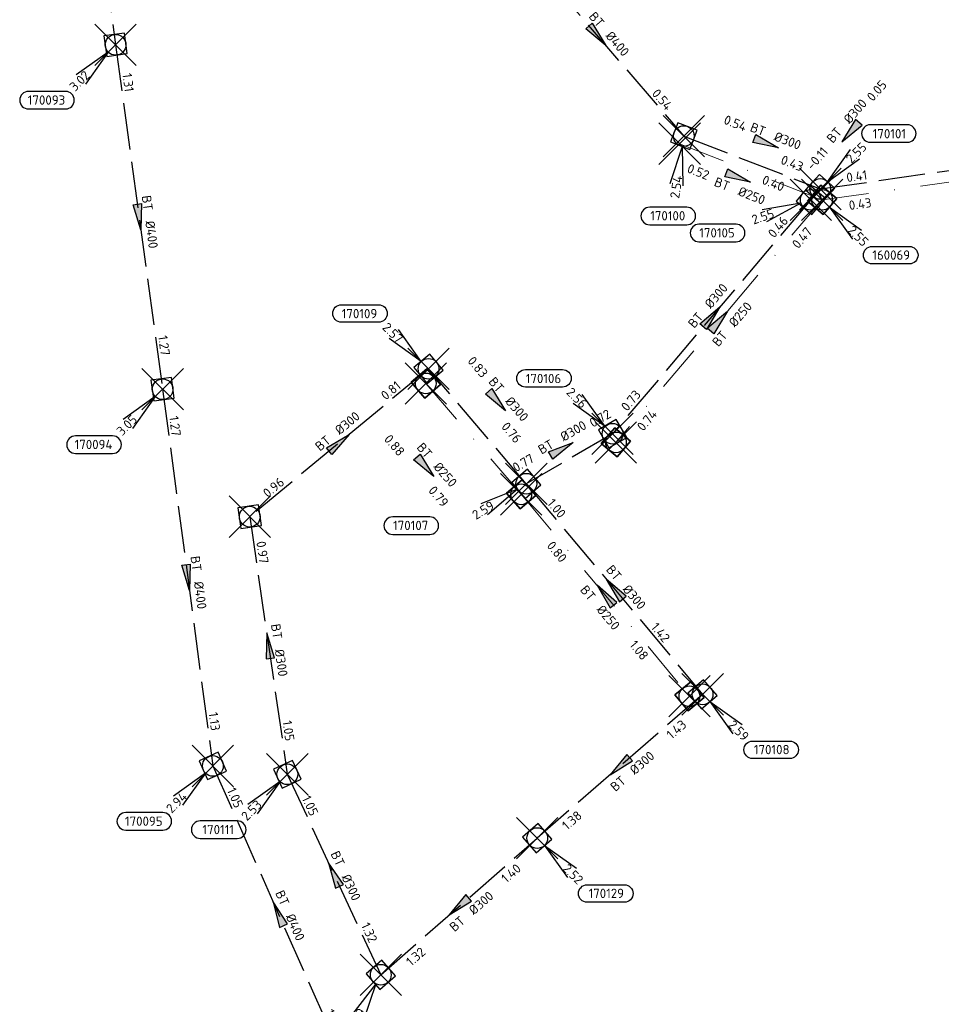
# Model space of a CAD drawing. Header units: metres. Extents: x 153343 to 157271, y 461673 to 467005.
# Tile 110 of 191: x 153793 to 153927, y 465974 to 466117. Entities that reach past the tile are written whole.
import ezdxf
from ezdxf.enums import TextEntityAlignment as Align

# ---------------------------------------------------------------- set-up
doc = ezdxf.new("R2010")
doc.units = ezdxf.units.M
doc.header["$LTSCALE"] = 0.75
doc.header["$PDMODE"] = 3
doc.header["$PDSIZE"] = 3
doc.linetypes.add('RI-HWA_BETON', pattern=[11.4, 9, -2.4])
doc.linetypes.add('RI-VWA_BETON', pattern=[19, 9, -5, 0, -5])
doc.layers.get('0').update_dxf_attribs({"lineweight": 25})
doc.layers.get('defpoints').update_dxf_attribs({"lineweight": 25})
for name, color, linetype in [('B-OI-RI-HWA_PUTNUMMER-S @ 0.75', 151, 'Continuous'), ('B-OI-RI-HWA_TRANSPORTLEIDING_BETON_300-G', 151, 'RI-HWA_BETON'), ('B-OI-RI-HWA_TRANSPORTLEIDING_BETON_400-G', 151, 'RI-HWA_BETON'), ('B-OI-RI-VWA_PUTNUMMER-S @ 0.75', 33, 'Continuous'), ('B-OI-RI-ZINKER_BETON_300-G', 21, 'Continuous')]:
    doc.layers.add(name, color=color, linetype=linetype)
for name, color, linetype, lineweight in [('B-OI-RI-HWA_RIOOLPUT_INSPECTIEPUT-S', 151, 'Continuous', 25), ('B-OI-RI-HWA_STROOMRICHTING-S @ 0.75', 151, 'Continuous', 25), ('B-OI-RI-VWA_RIOOLPUT_INSPECTIEPUT_BETON-S', 33, 'Continuous', 25), ('B-OI-RI-VWA_STROOMRICHTING-S @ 0.75', 33, 'Continuous', 25), ('B-OI-RI-VWA_TRANSPORTLEIDING_BETON_250-G', 33, 'RI-VWA_BETON', 18)]:
    doc.layers.add(name, color=color, linetype=linetype, lineweight=lineweight)
doc.layers.add('inspectieput', color=7, linetype='Continuous', plot=False)
doc.styles.add('NLCS-ISO', font='isocpeur.ttf')

# ---------------------------------------------------------------- blocks, each defined once
blk = doc.blocks.new('*U51')
at = {"ltscale": 0.1}
blk.add_hatch(color=256, dxfattribs=at).paths.add_polyline_path([(-2.5, 0), (2.5, -0.83), (2.5, 0.83)])
at = {"ltscale": 0.1, "flags": 128}
blk.add_lwpolyline([(-2.5, 0), (2.5, -0.83), (2.5, 0.83)], close=True, dxfattribs=at)
at = {"ltscale": 0.1, "style": 'NLCS-ISO'}
for tag, p in [('BOBL', (-10.71, -3.24)), ('MAT', (-1, -3.74))]:
    blk.add_attdef(tag, text='', height=1.8, dxfattribs=at).set_placement(p, align=Align.BOTTOM_RIGHT)
for tag, p in [('DIA', (1, -3.74)), ('BOBR', (9.76, -3.24))]:
    blk.add_attdef(tag, text='', height=1.8, dxfattribs=at).set_placement(p, align=Align.BOTTOM_LEFT)
at = {"layer": 'defpoints', "ltscale": 0.1, "style": 'NLCS-ISO', "flags": 1}
blk.add_attdef('JVA', text='', height=1.8, dxfattribs=at).set_placement((0, -1), align=Align.TOP_CENTER)
blk = doc.blocks.new('*U69')
at = {"ltscale": 0.1}
blk.add_hatch(color=256, dxfattribs=at).paths.add_polyline_path([(-2.5, 0), (2.5, -0.83), (2.5, 0.83)])
at = {"ltscale": 0.1, "flags": 128}
blk.add_lwpolyline([(-2.5, 0), (2.5, -0.83), (2.5, 0.83)], close=True, dxfattribs=at)
at = {"ltscale": 0.1, "style": 'NLCS-ISO'}
for tag, p in [('BOBL', (-12.01, 0)), ('MAT', (-1, 0.5))]:
    blk.add_attdef(tag, text='', height=1.8, dxfattribs=at).set_placement(p, align=Align.BOTTOM_RIGHT)
for tag, p in [('DIA', (1, 0.5)), ('BOBR', (11.07, 0))]:
    blk.add_attdef(tag, text='', height=1.8, dxfattribs=at).set_placement(p, align=Align.BOTTOM_LEFT)
at = {"layer": 'defpoints', "ltscale": 0.1, "style": 'NLCS-ISO', "flags": 1}
blk.add_attdef('JVA', text='', height=1.8, dxfattribs=at).set_placement((0, -1), align=Align.TOP_CENTER)
blk = doc.blocks.new('*U70')
at = {"ltscale": 0.1}
blk.add_hatch(color=256, dxfattribs=at).paths.add_polyline_path([(-2.5, 0), (2.5, -0.83), (2.5, 0.83)])
at = {"ltscale": 0.1, "flags": 128}
blk.add_lwpolyline([(-2.5, 0), (2.5, -0.83), (2.5, 0.83)], close=True, dxfattribs=at)
at = {"ltscale": 0.1, "style": 'NLCS-ISO'}
for tag, p in [('BOBL', (-15.8, 0)), ('MAT', (-1, 0.5))]:
    blk.add_attdef(tag, text='', height=1.8, dxfattribs=at).set_placement(p, align=Align.BOTTOM_RIGHT)
for tag, p in [('DIA', (1, 0.5)), ('BOBR', (14.85, 0))]:
    blk.add_attdef(tag, text='', height=1.8, dxfattribs=at).set_placement(p, align=Align.BOTTOM_LEFT)
at = {"layer": 'defpoints', "ltscale": 0.1, "style": 'NLCS-ISO', "flags": 1}
blk.add_attdef('JVA', text='', height=1.8, dxfattribs=at).set_placement((0, -1), align=Align.TOP_CENTER)
blk = doc.blocks.new('*U71')
at = {"ltscale": 0.1}
blk.add_hatch(color=256, dxfattribs=at).paths.add_polyline_path([(2.5, 0), (-2.5, -0.83), (-2.5, 0.83)])
at = {"ltscale": 0.1, "flags": 128}
blk.add_lwpolyline([(2.5, 0), (-2.5, -0.83), (-2.5, 0.83)], close=True, dxfattribs=at)
at = {"ltscale": 0.1, "style": 'NLCS-ISO'}
for tag, p in [('BOBL', (-13.05, 0)), ('MAT', (-1, 0.5))]:
    blk.add_attdef(tag, text='', height=1.8, dxfattribs=at).set_placement(p, align=Align.BOTTOM_RIGHT)
for tag, p in [('DIA', (1, 0.5)), ('BOBR', (12.11, 0))]:
    blk.add_attdef(tag, text='', height=1.8, dxfattribs=at).set_placement(p, align=Align.BOTTOM_LEFT)
at = {"layer": 'defpoints', "ltscale": 0.1, "style": 'NLCS-ISO', "flags": 1}
blk.add_attdef('JVA', text='', height=1.8, dxfattribs=at).set_placement((0, -1), align=Align.TOP_CENTER)
blk = doc.blocks.new('*U72')
at = {"ltscale": 0.1}
blk.add_hatch(color=256, dxfattribs=at).paths.add_polyline_path([(-2.5, 0), (2.5, -0.83), (2.5, 0.83)])
at = {"ltscale": 0.1, "flags": 128}
blk.add_lwpolyline([(-2.5, 0), (2.5, -0.83), (2.5, 0.83)], close=True, dxfattribs=at)
at = {"ltscale": 0.1, "style": 'NLCS-ISO'}
for tag, p in [('BOBL', (-11.81, -3.24)), ('MAT', (-1, -3.74))]:
    blk.add_attdef(tag, text='', height=1.8, dxfattribs=at).set_placement(p, align=Align.BOTTOM_RIGHT)
for tag, p in [('DIA', (1, -3.74)), ('BOBR', (10.87, -3.24))]:
    blk.add_attdef(tag, text='', height=1.8, dxfattribs=at).set_placement(p, align=Align.BOTTOM_LEFT)
at = {"layer": 'defpoints', "ltscale": 0.1, "style": 'NLCS-ISO', "flags": 1}
blk.add_attdef('JVA', text='', height=1.8, dxfattribs=at).set_placement((0, -1), align=Align.TOP_CENTER)
blk = doc.blocks.new('*U68')
at = {"ltscale": 0.1}
blk.add_hatch(color=256, dxfattribs=at).paths.add_polyline_path([(2.5, 0), (-2.5, -0.83), (-2.5, 0.83)])
at = {"ltscale": 0.1, "flags": 128}
blk.add_lwpolyline([(2.5, 0), (-2.5, -0.83), (-2.5, 0.83)], close=True, dxfattribs=at)
at = {"ltscale": 0.1, "style": 'NLCS-ISO'}
for tag, p in [('BOBL', (-5.22, 0)), ('MAT', (-1, 0.5))]:
    blk.add_attdef(tag, text='', height=1.8, dxfattribs=at).set_placement(p, align=Align.BOTTOM_RIGHT)
for tag, p in [('DIA', (1, 0.5)), ('BOBR', (4.28, -3.24))]:
    blk.add_attdef(tag, text='', height=1.8, dxfattribs=at).set_placement(p, align=Align.BOTTOM_LEFT)
at = {"layer": 'defpoints', "ltscale": 0.1, "style": 'NLCS-ISO', "flags": 1}
blk.add_attdef('JVA', text='', height=1.8, dxfattribs=at).set_placement((0, -1), align=Align.TOP_CENTER)
blk = doc.blocks.new('*U65')
at = {"ltscale": 0.1}
blk.add_hatch(color=256, dxfattribs=at).paths.add_polyline_path([(-2.5, 0), (2.5, -0.83), (2.5, 0.83)])
at = {"ltscale": 0.1, "flags": 128}
blk.add_lwpolyline([(-2.5, 0), (2.5, -0.83), (2.5, 0.83)], close=True, dxfattribs=at)
at = {"ltscale": 0.1, "style": 'NLCS-ISO'}
for tag, p in [('BOBL', (-17.17, 0)), ('MAT', (-1, 0.5))]:
    blk.add_attdef(tag, text='', height=1.8, dxfattribs=at).set_placement(p, align=Align.BOTTOM_RIGHT)
for tag, p in [('DIA', (1, 0.5)), ('BOBR', (10.14, 0))]:
    blk.add_attdef(tag, text='', height=1.8, dxfattribs=at).set_placement(p, align=Align.BOTTOM_LEFT)
at = {"layer": 'defpoints', "ltscale": 0.1, "style": 'NLCS-ISO', "flags": 1}
blk.add_attdef('JVA', text='', height=1.8, dxfattribs=at).set_placement((0, -1), align=Align.TOP_CENTER)
blk = doc.blocks.new('*U66')
at = {"ltscale": 0.1}
blk.add_hatch(color=256, dxfattribs=at).paths.add_polyline_path([(2.5, 0), (-2.5, -0.83), (-2.5, 0.83)])
at = {"ltscale": 0.1, "flags": 128}
blk.add_lwpolyline([(2.5, 0), (-2.5, -0.83), (-2.5, 0.83)], close=True, dxfattribs=at)
at = {"ltscale": 0.1, "style": 'NLCS-ISO'}
for tag, p in [('BOBL', (-5.66, 0)), ('MAT', (-1, 0.5))]:
    blk.add_attdef(tag, text='', height=1.8, dxfattribs=at).set_placement(p, align=Align.BOTTOM_RIGHT)
for tag, p in [('DIA', (1, 0.5)), ('BOBR', (7.22, 0))]:
    blk.add_attdef(tag, text='', height=1.8, dxfattribs=at).set_placement(p, align=Align.BOTTOM_LEFT)
at = {"layer": 'defpoints', "ltscale": 0.1, "style": 'NLCS-ISO', "flags": 1}
blk.add_attdef('JVA', text='', height=1.8, dxfattribs=at).set_placement((0, -1), align=Align.TOP_CENTER)
blk = doc.blocks.new('*U67')
at = {"ltscale": 0.1}
blk.add_hatch(color=256, dxfattribs=at).paths.add_polyline_path([(2.5, 0), (-2.5, -0.83), (-2.5, 0.83)])
at = {"ltscale": 0.1, "flags": 128}
blk.add_lwpolyline([(2.5, 0), (-2.5, -0.83), (-2.5, 0.83)], close=True, dxfattribs=at)
at = {"ltscale": 0.1, "style": 'NLCS-ISO'}
for tag, p in [('BOBL', (-20.26, 0)), ('MAT', (-1, 0.5))]:
    blk.add_attdef(tag, text='', height=1.8, dxfattribs=at).set_placement(p, align=Align.BOTTOM_RIGHT)
for tag, p in [('DIA', (1, 0.5)), ('BOBR', (19.31, -0.01))]:
    blk.add_attdef(tag, text='', height=1.8, dxfattribs=at).set_placement(p, align=Align.BOTTOM_LEFT)
at = {"layer": 'defpoints', "ltscale": 0.1, "style": 'NLCS-ISO', "flags": 1}
blk.add_attdef('JVA', text='', height=1.8, dxfattribs=at).set_placement((0, -1), align=Align.TOP_CENTER)
blk = doc.blocks.new('*U80')
at = {"ltscale": 0.1}
blk.add_hatch(color=256, dxfattribs=at).paths.add_polyline_path([(-2.5, 0), (2.5, -0.83), (2.5, 0.83)])
at = {"ltscale": 0.1, "flags": 128}
blk.add_lwpolyline([(-2.5, 0), (2.5, -0.83), (2.5, 0.83)], close=True, dxfattribs=at)
at = {"ltscale": 0.1, "style": 'NLCS-ISO'}
for tag, p in [('BOBL', (-5.66, 0)), ('MAT', (-1, 0.5))]:
    blk.add_attdef(tag, text='', height=1.8, dxfattribs=at).set_placement(p, align=Align.BOTTOM_RIGHT)
for tag, p in [('DIA', (1, 0.5)), ('BOBR', (7.22, 0))]:
    blk.add_attdef(tag, text='', height=1.8, dxfattribs=at).set_placement(p, align=Align.BOTTOM_LEFT)
at = {"layer": 'defpoints', "ltscale": 0.1, "style": 'NLCS-ISO', "flags": 1}
blk.add_attdef('JVA', text='', height=1.8, dxfattribs=at).set_placement((0, -1), align=Align.TOP_CENTER)
blk = doc.blocks.new('*U81')
at = {"ltscale": 0.1}
blk.add_hatch(color=256, dxfattribs=at).paths.add_polyline_path([(2.5, 0), (-2.5, -0.83), (-2.5, 0.83)])
at = {"ltscale": 0.1, "flags": 128}
blk.add_lwpolyline([(2.5, 0), (-2.5, -0.83), (-2.5, 0.83)], close=True, dxfattribs=at)
at = {"ltscale": 0.1, "style": 'NLCS-ISO'}
for tag, p in [('BOBL', (-23.24, 0)), ('MAT', (-1, 0.5))]:
    blk.add_attdef(tag, text='', height=1.8, dxfattribs=at).set_placement(p, align=Align.BOTTOM_RIGHT)
for tag, p in [('DIA', (1, 0.5)), ('BOBR', (22.29, -0.01))]:
    blk.add_attdef(tag, text='', height=1.8, dxfattribs=at).set_placement(p, align=Align.BOTTOM_LEFT)
at = {"layer": 'defpoints', "ltscale": 0.1, "style": 'NLCS-ISO', "flags": 1}
blk.add_attdef('JVA', text='', height=1.8, dxfattribs=at).set_placement((0, -1), align=Align.TOP_CENTER)
blk = doc.blocks.new('*U82')
at = {"ltscale": 0.1}
blk.add_hatch(color=256, dxfattribs=at).paths.add_polyline_path([(2.5, 0), (-2.5, -0.83), (-2.5, 0.83)])
at = {"ltscale": 0.1, "flags": 128}
blk.add_lwpolyline([(2.5, 0), (-2.5, -0.83), (-2.5, 0.83)], close=True, dxfattribs=at)
at = {"ltscale": 0.1, "style": 'NLCS-ISO'}
for tag, p in [('BOBL', (-4.78, 0)), ('MAT', (-1, 0.5))]:
    blk.add_attdef(tag, text='', height=1.8, dxfattribs=at).set_placement(p, align=Align.BOTTOM_RIGHT)
for tag, p in [('DIA', (1, 0.5)), ('BOBR', (3.84, -3.24))]:
    blk.add_attdef(tag, text='', height=1.8, dxfattribs=at).set_placement(p, align=Align.BOTTOM_LEFT)
at = {"layer": 'defpoints', "ltscale": 0.1, "style": 'NLCS-ISO', "flags": 1}
blk.add_attdef('JVA', text='', height=1.8, dxfattribs=at).set_placement((0, -1), align=Align.TOP_CENTER)
blk = doc.blocks.new('*U74')
at = {"ltscale": 0.1}
blk.add_hatch(color=256, dxfattribs=at).paths.add_polyline_path([(2.5, 0), (-2.5, -0.83), (-2.5, 0.83)])
at = {"ltscale": 0.1, "flags": 128}
blk.add_lwpolyline([(2.5, 0), (-2.5, -0.83), (-2.5, 0.83)], close=True, dxfattribs=at)
at = {"ltscale": 0.1, "style": 'NLCS-ISO'}
for tag, p in [('BOBL', (-16.21, 0)), ('MAT', (-1, 0.5))]:
    blk.add_attdef(tag, text='', height=1.8, dxfattribs=at).set_placement(p, align=Align.BOTTOM_RIGHT)
for tag, p in [('DIA', (1, 0.5)), ('BOBR', (15.27, 0))]:
    blk.add_attdef(tag, text='', height=1.8, dxfattribs=at).set_placement(p, align=Align.BOTTOM_LEFT)
at = {"layer": 'defpoints', "ltscale": 0.1, "style": 'NLCS-ISO', "flags": 1}
blk.add_attdef('JVA', text='', height=1.8, dxfattribs=at).set_placement((0, -1), align=Align.TOP_CENTER)
blk = doc.blocks.new('*U86')
at = {"ltscale": 0.1}
blk.add_hatch(color=256, dxfattribs=at).paths.add_polyline_path([(-2.5, 0), (2.5, -0.83), (2.5, 0.83)])
at = {"ltscale": 0.1, "flags": 128}
blk.add_lwpolyline([(-2.5, 0), (2.5, -0.83), (2.5, 0.83)], close=True, dxfattribs=at)
at = {"ltscale": 0.1, "style": 'NLCS-ISO'}
for tag, p in [('BOBL', (-21.89, 0)), ('MAT', (-1, 0.5))]:
    blk.add_attdef(tag, text='', height=1.8, dxfattribs=at).set_placement(p, align=Align.BOTTOM_RIGHT)
for tag, p in [('DIA', (1, 0.5)), ('BOBR', (20.94, -0.01))]:
    blk.add_attdef(tag, text='', height=1.8, dxfattribs=at).set_placement(p, align=Align.BOTTOM_LEFT)
at = {"layer": 'defpoints', "ltscale": 0.1, "style": 'NLCS-ISO', "flags": 1}
blk.add_attdef('JVA', text='', height=1.8, dxfattribs=at).set_placement((0, -1), align=Align.TOP_CENTER)
blk = doc.blocks.new('*U87')
at = {"ltscale": 0.1}
blk.add_hatch(color=256, dxfattribs=at).paths.add_polyline_path([(2.5, 0), (-2.5, -0.83), (-2.5, 0.83)])
at = {"ltscale": 0.1, "flags": 128}
blk.add_lwpolyline([(2.5, 0), (-2.5, -0.83), (-2.5, 0.83)], close=True, dxfattribs=at)
at = {"ltscale": 0.1, "style": 'NLCS-ISO'}
for tag, p in [('BOBL', (-27.36, 0)), ('MAT', (-1, 0.5))]:
    blk.add_attdef(tag, text='', height=1.8, dxfattribs=at).set_placement(p, align=Align.BOTTOM_RIGHT)
for tag, p in [('DIA', (1, 0.5)), ('BOBR', (26.41, -0.01))]:
    blk.add_attdef(tag, text='', height=1.8, dxfattribs=at).set_placement(p, align=Align.BOTTOM_LEFT)
at = {"layer": 'defpoints', "ltscale": 0.1, "style": 'NLCS-ISO', "flags": 1}
blk.add_attdef('JVA', text='', height=1.8, dxfattribs=at).set_placement((0, -1), align=Align.TOP_CENTER)
blk = doc.blocks.new('*U90')
at = {"ltscale": 0.1}
blk.add_hatch(color=256, dxfattribs=at).paths.add_polyline_path([(2.5, 0), (-2.5, -0.83), (-2.5, 0.83)])
at = {"ltscale": 0.1, "flags": 128}
blk.add_lwpolyline([(2.5, 0), (-2.5, -0.83), (-2.5, 0.83)], close=True, dxfattribs=at)
at = {"ltscale": 0.1, "style": 'NLCS-ISO'}
for tag, p in [('BOBL', (-24.22, 0)), ('MAT', (-1, 0.5))]:
    blk.add_attdef(tag, text='', height=1.8, dxfattribs=at).set_placement(p, align=Align.BOTTOM_RIGHT)
for tag, p in [('DIA', (1, 0.5)), ('BOBR', (23.28, -0.01))]:
    blk.add_attdef(tag, text='', height=1.8, dxfattribs=at).set_placement(p, align=Align.BOTTOM_LEFT)
at = {"layer": 'defpoints', "ltscale": 0.1, "style": 'NLCS-ISO', "flags": 1}
blk.add_attdef('JVA', text='', height=1.8, dxfattribs=at).set_placement((0, -1), align=Align.TOP_CENTER)
blk = doc.blocks.new('*U2363')
at = {"ltscale": 0.1}
blk.add_hatch(color=256, dxfattribs=at).paths.add_polyline_path([(2.5, 0), (-2.5, -0.83), (-2.5, 0.83)])
at = {"ltscale": 0.1, "flags": 128}
blk.add_lwpolyline([(2.5, 0), (-2.5, -0.83), (-2.5, 0.83)], close=True, dxfattribs=at)
at = {"ltscale": 0.1, "style": 'NLCS-ISO'}
for tag, p in [('MAT', (-1, 0.5)), ('BOBL', (-4.78, -3.24))]:
    blk.add_attdef(tag, text='', height=1.8, dxfattribs=at).set_placement(p, align=Align.BOTTOM_RIGHT)
for tag, p in [('DIA', (1, 0.5)), ('BOBR', (3.84, -3.24))]:
    blk.add_attdef(tag, text='', height=1.8, dxfattribs=at).set_placement(p, align=Align.BOTTOM_LEFT)
at = {"layer": 'defpoints', "ltscale": 0.1, "style": 'NLCS-ISO', "flags": 1}
blk.add_attdef('JVA', text='', height=1.8, dxfattribs=at).set_placement((0, -1), align=Align.TOP_CENTER)
blk = doc.blocks.new('*U2357')
at = {"ltscale": 0.1}
blk.add_hatch(color=256, dxfattribs=at).paths.add_polyline_path([(-2.5, 0), (2.5, -0.83), (2.5, 0.83)])
at = {"ltscale": 0.1, "flags": 128}
blk.add_lwpolyline([(-2.5, 0), (2.5, -0.83), (2.5, 0.83)], close=True, dxfattribs=at)
at = {"ltscale": 0.1, "style": 'NLCS-ISO'}
for tag, p in [('BOBL', (-10.25, -3.24)), ('MAT', (-1, -3.74))]:
    blk.add_attdef(tag, text='', height=1.8, dxfattribs=at).set_placement(p, align=Align.BOTTOM_RIGHT)
for tag, p in [('DIA', (1, -3.74)), ('BOBR', (10.3, -3.23))]:
    blk.add_attdef(tag, text='', height=1.8, dxfattribs=at).set_placement(p, align=Align.BOTTOM_LEFT)
at = {"layer": 'defpoints', "ltscale": 0.1, "style": 'NLCS-ISO', "flags": 1}
blk.add_attdef('JVA', text='', height=1.8, dxfattribs=at).set_placement((0, -1), align=Align.TOP_CENTER)
blk = doc.blocks.new('*U2360')
at = {"ltscale": 0.1}
blk.add_hatch(color=256, dxfattribs=at).paths.add_polyline_path([(2.5, 0), (-2.5, -0.83), (-2.5, 0.83)])
at = {"ltscale": 0.1, "flags": 128}
blk.add_lwpolyline([(2.5, 0), (-2.5, -0.83), (-2.5, 0.83)], close=True, dxfattribs=at)
at = {"ltscale": 0.1, "style": 'NLCS-ISO'}
for tag, p in [('BOBL', (-21.4, -3.24)), ('MAT', (-1, -3.74))]:
    blk.add_attdef(tag, text='', height=1.8, dxfattribs=at).set_placement(p, align=Align.BOTTOM_RIGHT)
for tag, p in [('DIA', (1, -3.74)), ('BOBR', (20.45, -3.23))]:
    blk.add_attdef(tag, text='', height=1.8, dxfattribs=at).set_placement(p, align=Align.BOTTOM_LEFT)
at = {"layer": 'defpoints', "ltscale": 0.1, "style": 'NLCS-ISO', "flags": 1}
blk.add_attdef('JVA', text='', height=1.8, dxfattribs=at).set_placement((0, -1), align=Align.TOP_CENTER)
blk = doc.blocks.new('*U2361')
at = {"ltscale": 0.1}
blk.add_hatch(color=256, dxfattribs=at).paths.add_polyline_path([(2.5, 0), (-2.5, -0.83), (-2.5, 0.83)])
at = {"ltscale": 0.1, "flags": 128}
blk.add_lwpolyline([(2.5, 0), (-2.5, -0.83), (-2.5, 0.83)], close=True, dxfattribs=at)
at = {"ltscale": 0.1, "style": 'NLCS-ISO'}
for tag, p in [('BOBL', (-23.54, -3.24)), ('MAT', (-1, -3.74))]:
    blk.add_attdef(tag, text='', height=1.8, dxfattribs=at).set_placement(p, align=Align.BOTTOM_RIGHT)
for tag, p in [('DIA', (1, -3.74)), ('BOBR', (22.59, -3.23))]:
    blk.add_attdef(tag, text='', height=1.8, dxfattribs=at).set_placement(p, align=Align.BOTTOM_LEFT)
at = {"layer": 'defpoints', "ltscale": 0.1, "style": 'NLCS-ISO', "flags": 1}
blk.add_attdef('JVA', text='', height=1.8, dxfattribs=at).set_placement((0, -1), align=Align.TOP_CENTER)
blk = doc.blocks.new('*U2362')
at = {"ltscale": 0.1}
blk.add_hatch(color=256, dxfattribs=at).paths.add_polyline_path([(2.5, 0), (-2.5, -0.83), (-2.5, 0.83)])
at = {"ltscale": 0.1, "flags": 128}
blk.add_lwpolyline([(2.5, 0), (-2.5, -0.83), (-2.5, 0.83)], close=True, dxfattribs=at)
at = {"ltscale": 0.1, "style": 'NLCS-ISO'}
for tag, p in [('BOBR', (4.5, 0.01)), ('DIA', (1, -3.74))]:
    blk.add_attdef(tag, text='', height=1.8, dxfattribs=at).set_placement(p, align=Align.BOTTOM_LEFT)
for tag, p in [('BOBL', (-5.45, -3.24)), ('MAT', (-1, -3.74))]:
    blk.add_attdef(tag, text='', height=1.8, dxfattribs=at).set_placement(p, align=Align.BOTTOM_RIGHT)
at = {"layer": 'defpoints', "ltscale": 0.1, "style": 'NLCS-ISO', "flags": 1}
blk.add_attdef('JVA', text='', height=1.8, dxfattribs=at).set_placement((0, -1), align=Align.TOP_CENTER)
blk = doc.blocks.new('B-SRI-PUT_HWA-SO')
at = {"lineweight": -3, "flags": 128}
blk.add_lwpolyline([(-2, -2), (2, -2), (2, 2), (-2, 2)], close=True, dxfattribs=at)
at = {"lineweight": -3}
blk.add_circle((0, 0), 2, dxfattribs=at)
blk = doc.blocks.new('*U452')
for q in [(-5.62, -7.76), (-3.42, -8.95)]:
    blk.add_line((-0.95, -1.76), q)
blk.add_lwpolyline([(-0.02, -12.68), (7.14, -12.68, 1), (7.14, -9.3), (-0.02, -9.3, 1)], format="xyb", close=True)
at = {"ltscale": 0.1, "style": 'NLCS-ISO'}
blk.add_attdef('PUTHGT', text='', height=1.8, rotation=61.5993, dxfattribs=at).set_placement((-5.67, -10.54), align=Align.MIDDLE_LEFT)
blk.add_attdef('PUTNR', text='', height=1.8, dxfattribs=at).set_placement((3.46, -9.16), align=Align.MIDDLE_CENTER)
blk = doc.blocks.new('*U241')
for q in [(-7.6, -5.83), (-5.83, -7.6)]:
    blk.add_line((-1.41, -1.41), q)
blk.add_lwpolyline([(-16.81, -12.39), (-9.65, -12.39, 1), (-9.65, -9.01), (-16.81, -9.01, 1)], format="xyb", close=True)
at = {"ltscale": 0.1, "style": 'NLCS-ISO'}
blk.add_attdef('PUTHGT', text='', height=1.8, rotation=45, dxfattribs=at).set_placement((-8.44, -8.48), align=Align.MIDDLE_LEFT)
blk.add_attdef('PUTNR', text='', height=1.8, dxfattribs=at).set_placement((-13.33, -8.87), align=Align.MIDDLE_CENTER)
blk = doc.blocks.new('*U247')
for q in [(5.83, -7.6), (7.6, -5.83)]:
    blk.add_line((1.41, -1.41), q)
blk.add_lwpolyline([(16.81, -12.39), (9.65, -12.39, -1), (9.65, -9.01), (16.81, -9.01, -1)], format="xyb", close=True)
at = {"ltscale": 0.1, "style": 'NLCS-ISO'}
blk.add_attdef('PUTHGT', text='', height=1.8, rotation=315, dxfattribs=at).set_placement((5.39, -5.43), align=Align.MIDDLE_LEFT)
blk.add_attdef('PUTNR', text='', height=1.8, dxfattribs=at).set_placement((13.33, -8.87), align=Align.MIDDLE_CENTER)
blk = doc.blocks.new('*U255')
for q in [(-7.6, 5.83), (-5.83, 7.6)]:
    blk.add_line((-1.41, 1.41), q)
blk.add_lwpolyline([(-16.81, 12.39), (-9.65, 12.39, -1), (-9.65, 9.01), (-16.81, 9.01, -1)], format="xyb", close=True)
at = {"ltscale": 0.1, "style": 'NLCS-ISO'}
blk.add_attdef('PUTNR', text='', height=1.8, dxfattribs=at).set_placement((-13.33, 10.67), align=Align.MIDDLE_CENTER)
blk.add_attdef('PUTHGT', text='', height=1.8, rotation=315, dxfattribs=at).set_placement((-8.44, 8.48), align=Align.MIDDLE_LEFT)
blk = doc.blocks.new('*U450')
for q in [(-8.76, -3.88), (-7.46, -6.01)]:
    blk.add_line((-1.71, -1.04), q)
blk.add_lwpolyline([(-25.79, -9.78), (-18.63, -9.78, 1), (-18.63, -6.4), (-25.79, -6.4, 1)], format="xyb", close=True)
at = {"ltscale": 0.1, "style": 'NLCS-ISO'}
blk.add_attdef('PUTHGT', text='', height=1.8, rotation=31.3715, dxfattribs=at).set_placement((-10.2, -6.25), align=Align.MIDDLE_LEFT)
blk.add_attdef('PUTNR', text='', height=1.8, dxfattribs=at).set_placement((-22.31, -6.26), align=Align.MIDDLE_CENTER)
blk = doc.blocks.new('*U455')
for q in [(-9.39, -1.92), (-8.57, -4.28)]:
    blk.add_line((-1.89, -0.65), q)
blk.add_lwpolyline([(-21.57, -8.1), (-14.41, -8.1, 1), (-14.41, -4.71), (-21.57, -4.71, 1)], format="xyb", close=True)
at = {"ltscale": 0.1, "style": 'NLCS-ISO'}
blk.add_attdef('PUTHGT', text='', height=1.8, rotation=19.0315, dxfattribs=at).set_placement((-11.3, -3.93), align=Align.MIDDLE_LEFT)
blk.add_attdef('PUTNR', text='', height=1.8, dxfattribs=at).set_placement((-18.09, -4.57), align=Align.MIDDLE_CENTER)
blk = doc.blocks.new('*U246')
for q in [(5.83, 7.6), (7.6, 5.83)]:
    blk.add_line((1.41, 1.41), q)
blk.add_lwpolyline([(16.81, 12.39), (9.65, 12.39, 1), (9.65, 9.01), (16.81, 9.01, 1)], format="xyb", close=True)
at = {"ltscale": 0.1, "style": 'NLCS-ISO'}
blk.add_attdef('PUTHGT', text='', height=1.8, rotation=45, dxfattribs=at).set_placement((5.39, 5.43), align=Align.MIDDLE_LEFT)
blk.add_attdef('PUTNR', text='', height=1.8, dxfattribs=at).set_placement((13.33, 10.67), align=Align.MIDDLE_CENTER)
blk = doc.blocks.new('*U456')
for q in [(-2.67, -9.2), (-0.19, -9.58)]:
    blk.add_line((-0.3, -1.98), q)
blk.add_lwpolyline([(-6.58, -17.12), (0.57, -17.12, 1), (0.57, -13.73), (-6.58, -13.73, 1)], format="xyb", close=True)
at = {"ltscale": 0.1, "style": 'NLCS-ISO'}
blk.add_attdef('PUTHGT', text='', height=1.8, rotation=81.3398, dxfattribs=at).set_placement((-1.77, -11.84), align=Align.MIDDLE_LEFT)
blk.add_attdef('PUTNR', text='', height=1.8, dxfattribs=at).set_placement((-3.11, -13.59), align=Align.MIDDLE_CENTER)
blk = doc.blocks.new('*U321')
for q in [(5.83, -7.6), (7.6, -5.83)]:
    blk.add_line((1.41, -1.41), q)
blk.add_lwpolyline([(16.81, -12.39), (9.65, -12.39, -1), (9.65, -9.01), (16.81, -9.01, -1)], format="xyb", close=True)
at = {"ltscale": 0.1, "style": 'NLCS-ISO'}
blk.add_attdef('PUTHGT', text='', height=1.8, rotation=315, dxfattribs=at).set_placement((5.39, -5.43), align=Align.MIDDLE_LEFT)
blk.add_attdef('PUTNR', text='', height=1.8, dxfattribs=at).set_placement((13.33, -8.87), align=Align.MIDDLE_CENTER)
blk = doc.blocks.new('B-SRI-PUT_VWA-SO')
at = {"flags": 128}
blk.add_lwpolyline([(-2, 2), (2, 2), (2, -2), (-2, -2)], close=True, dxfattribs=at)
at = {"lineweight": -3, "flags": 128}
blk.add_lwpolyline([(2, -2), (2, 2), (-2, 2), (-2, -2)], close=True, dxfattribs=at)
at = {"lineweight": -3}
blk.add_circle((0, 0), 2, dxfattribs=at)

msp = doc.modelspace()

# ---------------------------------------------------------------- linework, layer by layer
at = {"layer": 'B-OI-RI-HWA_TRANSPORTLEIDING_BETON_300-G', "transparency": 33554610}
for p, q in [((153889.53, 466099.72), (153909.28, 466092.06)), ((153909.28, 466092.06), (153957.65, 466098.99)), ((153907.9, 466090.49), (153879.21, 466056.61)), ((153852.58, 466066.01), (153826.7, 466044.6)), ((153866.73, 466049.37), (153852.58, 466066.01)), ((153879.21, 466056.61), (153866.73, 466049.37)), ((153866.73, 466049.37), (153892.25, 466018.87)), ((153826.7, 466044.6), (153832.14, 466007.29)), ((153892.25, 466018.87), (153868.31, 465998.05)), ((153832.14, 466007.29), (153845.67, 465978.26)), ((153845.67, 465978.26), (153868.31, 465998.05))]:
    msp.add_line(p, q, dxfattribs=at)
at = {"layer": 'B-OI-RI-HWA_TRANSPORTLEIDING_BETON_400-G', "transparency": 33554610}
for p, q in [((153801.11, 466158.22), (153807.28, 466112.94)), ((153864.52, 466128.76), (153889.53, 466099.72)), ((153807.28, 466112.94), (153814.09, 466063.06)), ((153814.09, 466063.06), (153821.36, 466008.5)), ((153821.36, 466008.5), (153840.32, 465965.67))]:
    msp.add_line(p, q, dxfattribs=at)
at = {"layer": 'B-OI-RI-VWA_TRANSPORTLEIDING_BETON_250-G', "transparency": 33554610}
for p, q in [((153888.92, 466098.62), (153909.55, 466090.49)), ((153909.55, 466090.49), (153958.4, 466097.25)), ((153909.55, 466090.49), (153879.7, 466055.36)), ((153865.99, 466047.84), (153852.18, 466063.9)), ((153865.99, 466047.84), (153890.34, 466018.59))]:
    msp.add_line(p, q, dxfattribs=at)
at = {"layer": 'B-OI-RI-ZINKER_BETON_300-G', "transparency": 33554610}
msp.add_line((153909.28, 466092.06), (153907.9, 466090.49), dxfattribs=at)
at = {"layer": 'inspectieput', "color": 0, "transparency": 33554610}
for p in [(153807.28, 466112.94), (153889.53, 466099.72), (153888.92, 466098.62), (153909.28, 466092.06), (153907.9, 466090.49), (153909.55, 466090.49), (153852.58, 466066.01), (153852.18, 466063.9), (153814.09, 466063.06), (153879.21, 466056.61), (153879.7, 466055.36), (153866.73, 466049.37), (153865.99, 466047.84), (153826.7, 466044.6), (153890.34, 466018.59), (153892.25, 466018.87), (153821.36, 466008.5), (153832.14, 466007.29), (153868.31, 465998.05), (153845.67, 465978.26)]:
    msp.add_point(p, dxfattribs=at)
at = {"layer": 'inspectieput'}
for p in [(153807.28, 466112.94), (153807.28, 466112.94), (153889.53, 466099.72), (153889.53, 466099.72), (153888.92, 466098.62), (153888.92, 466098.62), (153909.28, 466092.06), (153909.28, 466092.06), (153907.9, 466090.49), (153907.9, 466090.49), (153909.55, 466090.49), (153909.55, 466090.49), (153852.58, 466066.01), (153852.58, 466066.01), (153852.18, 466063.9), (153852.18, 466063.9), (153814.09, 466063.06), (153814.09, 466063.06), (153879.21, 466056.61), (153879.21, 466056.61), (153879.7, 466055.36), (153879.7, 466055.36), (153866.73, 466049.37), (153866.73, 466049.37), (153865.99, 466047.84), (153865.99, 466047.84), (153826.7, 466044.6), (153826.7, 466044.6), (153890.34, 466018.59), (153890.34, 466018.59), (153892.25, 466018.87), (153892.25, 466018.87), (153821.36, 466008.5), (153821.36, 466008.5), (153832.14, 466007.29), (153832.14, 466007.29), (153868.31, 465998.05), (153868.31, 465998.05), (153845.67, 465978.26), (153845.67, 465978.26)]:
    msp.add_point(p, dxfattribs=at)

# ---------------------------------------------------------------- block references
at = {"layer": 'B-OI-RI-HWA_PUTNUMMER-S @ 0.75', "color": 0, "transparency": 33554610}
ref = msp.add_blockref('*U241', (153807.28, 466112.94), dxfattribs=dict(at, xscale=0.75, yscale=0.75, zscale=0.75))
ref.add_attrib('PUTNR', '170093', dxfattribs={"layer": '0', "ltscale": 0.1, "height": 1.35, "style": 'NLCS-ISO'}).set_placement((153797.28, 466104.94), align=Align.MIDDLE_CENTER)
ref.add_attrib('PUTHGT', '3.02', dxfattribs={"layer": '0', "ltscale": 0.1, "height": 1.35, "rotation": 45, "style": 'NLCS-ISO'}).set_placement((153800.95, 466106.58), align=Align.MIDDLE_LEFT)
at = {"layer": 'B-OI-RI-HWA_PUTNUMMER-S @ 0.75', "color": 0, "transparency": 33554610, "xscale": 0.75, "yscale": 0.75, "zscale": 0.75}
for name, p, values in [('*U246', (153909.28, 466092.06), {'PUTNR': '170101', 'PUTHGT': '2.55'}), ('*U255', (153852.58, 466066.01), {'PUTNR': '170109', 'PUTHGT': '2.57'}), ('*U255', (153879.21, 466056.61), {'PUTNR': '170106', 'PUTHGT': '2.56'})]:
    msp.add_blockref(name, p, dxfattribs=at).add_auto_attribs(values)
at = {"layer": 'B-OI-RI-HWA_PUTNUMMER-S @ 0.75', "color": 0, "transparency": 33554610}
ref = msp.add_blockref('*U456', (153889.53, 466099.72), dxfattribs=dict(at, xscale=0.75, yscale=0.75, zscale=0.75))
ref.add_attrib('PUTNR', '170100', dxfattribs={"layer": '0', "ltscale": 0.1, "height": 1.35, "style": 'NLCS-ISO'}).set_placement((153887.2, 466088.18), align=Align.MIDDLE_CENTER)
ref.add_attrib('PUTHGT', '2.54', dxfattribs={"layer": '0', "ltscale": 0.1, "height": 1.35, "rotation": 81.3398, "style": 'NLCS-ISO'}).set_placement((153888.18, 466090.71), align=Align.MIDDLE_LEFT)
ref = msp.add_blockref('*U455', (153907.9, 466090.49), dxfattribs=dict(at, xscale=0.75, yscale=0.75, zscale=0.75))
ref.add_attrib('PUTNR', '170105', dxfattribs={"layer": '0', "ltscale": 0.1, "height": 1.35, "style": 'NLCS-ISO'}).set_placement((153894.33, 466085.71), align=Align.MIDDLE_CENTER)
ref.add_attrib('PUTHGT', '2.55', dxfattribs={"layer": '0', "ltscale": 0.1, "height": 1.35, "rotation": 19.0315, "style": 'NLCS-ISO'}).set_placement((153899.42, 466087.54), align=Align.MIDDLE_LEFT)
ref = msp.add_blockref('*U241', (153814.09, 466063.06), dxfattribs=dict(at, xscale=0.75, yscale=0.75, zscale=0.75))
ref.add_attrib('PUTNR', '170094', dxfattribs={"layer": '0', "ltscale": 0.1, "height": 1.35, "style": 'NLCS-ISO'}).set_placement((153804.09, 466055.06), align=Align.MIDDLE_CENTER)
ref.add_attrib('PUTHGT', '3.05', dxfattribs={"layer": '0', "ltscale": 0.1, "height": 1.35, "rotation": 45, "style": 'NLCS-ISO'}).set_placement((153807.76, 466056.7), align=Align.MIDDLE_LEFT)
ref = msp.add_blockref('*U450', (153866.73, 466049.37), dxfattribs=dict(at, xscale=0.75, yscale=0.75, zscale=0.75))
ref.add_attrib('PUTNR', '170107', dxfattribs={"layer": '0', "ltscale": 0.1, "height": 1.35, "style": 'NLCS-ISO'}).set_placement((153849.99, 466043.33), align=Align.MIDDLE_CENTER)
ref.add_attrib('PUTHGT', '2.59', dxfattribs={"layer": '0', "ltscale": 0.1, "height": 1.35, "rotation": 31.3715, "style": 'NLCS-ISO'}).set_placement((153859.08, 466044.68), align=Align.MIDDLE_LEFT)
ref = msp.add_blockref('*U247', (153892.25, 466018.87), dxfattribs=dict(at, xscale=0.75, yscale=0.75, zscale=0.75))
ref.add_attrib('PUTNR', '170108', dxfattribs={"layer": '0', "ltscale": 0.1, "height": 1.35, "style": 'NLCS-ISO'}).set_placement((153902.25, 466010.87), align=Align.MIDDLE_CENTER)
ref.add_attrib('PUTHGT', '2.59', dxfattribs={"layer": '0', "ltscale": 0.1, "height": 1.35, "rotation": 315, "style": 'NLCS-ISO'}).set_placement((153896.29, 466014.8), align=Align.MIDDLE_LEFT)
ref = msp.add_blockref('*U241', (153821.36, 466008.5), dxfattribs=dict(at, xscale=0.75, yscale=0.75, zscale=0.75))
ref.add_attrib('PUTNR', '170095', dxfattribs={"layer": '0', "ltscale": 0.1, "height": 1.35, "style": 'NLCS-ISO'}).set_placement((153811.36, 466000.5), align=Align.MIDDLE_CENTER)
ref.add_attrib('PUTHGT', '2.94', dxfattribs={"layer": '0', "ltscale": 0.1, "height": 1.35, "rotation": 45, "style": 'NLCS-ISO'}).set_placement((153814.93, 466002.04), align=Align.MIDDLE_LEFT)
ref = msp.add_blockref('*U241', (153832.14, 466007.29), dxfattribs=dict(at, xscale=0.75, yscale=0.75, zscale=0.75))
ref.add_attrib('PUTNR', '170111', dxfattribs={"layer": '0', "ltscale": 0.1, "height": 1.35, "style": 'NLCS-ISO'}).set_placement((153822.14, 465999.29), align=Align.MIDDLE_CENTER)
ref.add_attrib('PUTHGT', '2.53', dxfattribs={"layer": '0', "ltscale": 0.1, "height": 1.35, "rotation": 45, "style": 'NLCS-ISO'}).set_placement((153825.81, 466000.93), align=Align.MIDDLE_LEFT)
ref = msp.add_blockref('*U247', (153868.31, 465998.05), dxfattribs=dict(at, xscale=0.75, yscale=0.75, zscale=0.75))
ref.add_attrib('PUTNR', '170129', dxfattribs={"layer": '0', "ltscale": 0.1, "height": 1.35, "style": 'NLCS-ISO'}).set_placement((153878.31, 465990.05), align=Align.MIDDLE_CENTER)
ref.add_attrib('PUTHGT', '2.52', dxfattribs={"layer": '0', "ltscale": 0.1, "height": 1.35, "rotation": 315, "style": 'NLCS-ISO'}).set_placement((153872.35, 465993.98), align=Align.MIDDLE_LEFT)
ref = msp.add_blockref('*U452', (153845.67, 465978.26), dxfattribs=dict(at, xscale=0.75, yscale=0.75, zscale=0.75))
ref.add_attrib('PUTNR', '170128', dxfattribs={"layer": '0', "ltscale": 0.1, "height": 1.35, "style": 'NLCS-ISO'}).set_placement((153848.27, 465970.04), align=Align.MIDDLE_CENTER)
ref.add_attrib('PUTHGT', '2.59', dxfattribs={"layer": '0', "ltscale": 0.1, "height": 1.35, "rotation": 61.5993, "style": 'NLCS-ISO'}).set_placement((153841.42, 465970.35), align=Align.MIDDLE_LEFT)
at = {"layer": 'B-OI-RI-HWA_RIOOLPUT_INSPECTIEPUT-S', "transparency": 33554610}
for p, xscale, yscale, zscale, rotation in [((153807.28, 466112.94), 0.75, 0.75, 0.75, 277.774392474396), ((153807.28, 466112.94), 0.75, 0.75, 0.75, 277.774392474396), ((153807.28, 466112.94), 0.75, 0.75, 0.75, 277.774392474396), ((153889.53, 466099.72), 0.75, 0.75, 0.75, 338.8013116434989), ((153889.53, 466099.72), 0.75, 0.75, 0.75, 338.8013116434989), ((153889.53, 466099.72), 0.75, 0.75, 0.75, 338.8013116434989), ((153909.28, 466092.06), 0.75, 0.75, 0.75, 228.6851466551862), ((153909.28, 466092.06), 0.75, 0.75, 0.75, 228.6851466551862), ((153909.28, 466092.06), 0.75, 0.75, 0.75, 228.6851466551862), ((153907.9, 466090.49), 0.7500000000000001, 0.7500000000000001, 0.7500000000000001, 229.741664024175), ((153907.9, 466090.49), 0.7500000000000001, 0.7500000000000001, 0.7500000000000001, 229.741664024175), ((153907.9, 466090.49), 0.7500000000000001, 0.7500000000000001, 0.7500000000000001, 229.741664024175), ((153852.58, 466066.01), 0.75, 0.75, 0.75, 219.6002655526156), ((153852.58, 466066.01), 0.75, 0.75, 0.75, 219.6002655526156), ((153852.58, 466066.01), 0.75, 0.75, 0.75, 219.6002655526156), ((153814.09, 466063.06), 0.7500000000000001, 0.7500000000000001, 0.7500000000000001, 277.5898282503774), ((153814.09, 466063.06), 0.7500000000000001, 0.7500000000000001, 0.7500000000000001, 277.5898282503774), ((153814.09, 466063.06), 0.7500000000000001, 0.7500000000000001, 0.7500000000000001, 277.5898282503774), ((153879.21, 466056.61), 0.7499999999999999, 0.7499999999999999, 0.7499999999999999, 210.1192294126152), ((153879.21, 466056.61), 0.7499999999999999, 0.7499999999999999, 0.7499999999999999, 210.1192294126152), ((153879.21, 466056.61), 0.7499999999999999, 0.7499999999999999, 0.7499999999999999, 210.1192294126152), ((153866.73, 466049.37), 0.75, 0.75, 0.75, 130.3765283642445), ((153866.73, 466049.37), 0.75, 0.75, 0.75, 130.3765283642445), ((153866.73, 466049.37), 0.75, 0.75, 0.75, 130.3765283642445), ((153826.7, 466044.6), 0.7500000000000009, 0.7500000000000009, 0.7500000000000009, 278.2955786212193), ((153826.7, 466044.6), 0.7500000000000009, 0.7500000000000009, 0.7500000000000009, 278.2955786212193), ((153826.7, 466044.6), 0.7500000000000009, 0.7500000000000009, 0.7500000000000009, 278.2955786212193), ((153892.25, 466018.87), 0.7499999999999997, 0.7499999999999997, 0.7499999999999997, 221.0126418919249), ((153892.25, 466018.87), 0.7499999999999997, 0.7499999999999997, 0.7499999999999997, 221.0126418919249), ((153892.25, 466018.87), 0.7499999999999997, 0.7499999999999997, 0.7499999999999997, 221.0126418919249), ((153821.36, 466008.5), 0.75, 0.75, 0.75, 293.8780314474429), ((153821.36, 466008.5), 0.75, 0.75, 0.75, 293.8780314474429), ((153821.36, 466008.5), 0.75, 0.75, 0.75, 293.8780314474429), ((153832.14, 466007.29), 0.7499999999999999, 0.7499999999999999, 0.7499999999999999, 294.9887945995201), ((153832.14, 466007.29), 0.7499999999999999, 0.7499999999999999, 0.7499999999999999, 294.9887945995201), ((153832.14, 466007.29), 0.7499999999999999, 0.7499999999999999, 0.7499999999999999, 294.9887945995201), ((153868.31, 465998.05), 0.7500000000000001, 0.7500000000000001, 0.7500000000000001, 221.157245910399), ((153868.31, 465998.05), 0.7500000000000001, 0.7500000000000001, 0.7500000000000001, 221.157245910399), ((153868.31, 465998.05), 0.7500000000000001, 0.7500000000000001, 0.7500000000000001, 221.157245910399), ((153845.67, 465978.26), 0.75, 0.75, 0.75, 41.15724591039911), ((153845.67, 465978.26), 0.75, 0.75, 0.75, 41.15724591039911), ((153845.67, 465978.26), 0.75, 0.75, 0.75, 41.15724591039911)]:
    msp.add_blockref('B-SRI-PUT_HWA-SO', p, dxfattribs=dict(at, xscale=xscale, yscale=yscale, zscale=zscale, rotation=rotation))
at = {"layer": 'B-OI-RI-HWA_STROOMRICHTING-S @ 0.75', "color": 0, "transparency": 33554610}
for name, p, xscale, yscale, zscale, rotation, values in [('*U74', (153877.02, 466114.24), 0.75, 0.75, 0.75, 310.7358828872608, {'MAT': 'BT', 'DIA': '%%c400', 'BOBL': '0.73', 'BOBR': '0.54'}), ('*U90', (153810.68, 466088), 0.75, 0.75, 0.75, 277.774392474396, {'MAT': 'BT', 'DIA': '%%c400', 'BOBL': '1.31', 'BOBR': '1.27'}), ('*U80', (153913.62, 466100.3), 0.75, 0.75, 0.75, 48.68514665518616, {'MAT': 'BT', 'DIA': '%%c300', 'BOBL': '-0.11', 'BOBR': '0.05'}), ('*U82', (153901.48, 466098.68), 0.75, 0.75, 0.75, 338.8013116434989, {'MAT': 'BT', 'DIA': '%%c300', 'BOBL': '0.54', 'BOBR': '0.43'}), ('*U81', (153933.46, 466095.53), 0.75, 0.75, 0.75, 8.153317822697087, {'MAT': 'BT', 'DIA': '%%c300', 'BOBL': '0.41', 'BOBR': '0.23'}), ('*U67', (153893.55, 466073.55), 0.75, 0.75, 0.75, 49.74166402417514, {'MAT': 'BT', 'DIA': '%%c300', 'BOBL': '0.73', 'BOBR': '0.46'}), ('*U68', (153862.49, 466061.34), 0.75, 0.75, 0.75, 310.3765283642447, {'MAT': 'BT', 'DIA': '%%c300', 'BOBL': '0.83', 'BOBR': '0.76'}), ('*U71', (153839.64, 466055.3), 0.75, 0.75, 0.75, 39.6002655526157, {'MAT': 'BT', 'DIA': '%%c300', 'BOBL': '0.96', 'BOBR': '0.81'}), ('*U87', (153817.73, 466035.78), 0.75, 0.75, 0.75, 277.5898282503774, {'MAT': 'BT', 'DIA': '%%c400', 'BOBL': '1.27', 'BOBR': '1.13'}), ('*U66', (153871.89, 466054.39), 0.7499999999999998, 0.7499999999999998, 0.7499999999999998, 30.11922941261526, {'MAT': 'BT', 'DIA': '%%c300', 'BOBL': '0.77', 'BOBR': '0.72'}), ('*U65', (153879.49, 466034.12), 0.75, 0.75, 0.75, 309.9199411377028, {'MAT': 'BT', 'DIA': '%%c300', 'BOBL': '1.00', 'BOBR': '1.42'}), ('*U70', (153829.42, 466025.94), 0.75, 0.75, 0.75, 278.2955786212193, {'MAT': 'BT', 'DIA': '%%c300', 'BOBL': '0.97', 'BOBR': '1.05'}), ('*U72', (153880.28, 466008.46), 0.75, 0.75, 0.75, 41.01264189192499, {'MAT': 'BT', 'DIA': '%%c300', 'BOBL': '1.38', 'BOBR': '1.43'}), ('*U86', (153830.84, 465987.09), 0.75, 0.75, 0.75, 293.8780314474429, {'MAT': 'BT', 'DIA': '%%c400', 'BOBL': '1.05', 'BOBR': '1.20'}), ('*U69', (153838.9, 465992.78), 0.7499999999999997, 0.7499999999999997, 0.7499999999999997, 294.9887945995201, {'MAT': 'BT', 'DIA': '%%c300', 'BOBL': '1.05', 'BOBR': '1.32'}), ('*U51', (153856.99, 465988.16), 0.75, 0.75, 0.75, 41.15724591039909, {'MAT': 'BT', 'DIA': '%%c300', 'BOBL': '1.32', 'BOBR': '1.40'})]:
    msp.add_blockref(name, p, dxfattribs=dict(at, xscale=xscale, yscale=yscale, zscale=zscale, rotation=rotation)).add_auto_attribs(values)
at = {"layer": 'B-OI-RI-VWA_PUTNUMMER-S @ 0.75', "color": 0, "transparency": 33554610}
ref = msp.add_blockref('*U321', (153909.55, 466090.49), dxfattribs=dict(at, xscale=0.75, yscale=0.75, zscale=0.75))
ref.add_attrib('PUTNR', '160069', dxfattribs={"layer": '0', "ltscale": 0.1, "height": 1.35, "style": 'NLCS-ISO'}).set_placement((153919.55, 466082.49), align=Align.MIDDLE_CENTER)
ref.add_attrib('PUTHGT', '2.55', dxfattribs={"layer": '0', "ltscale": 0.1, "height": 1.35, "rotation": 315, "style": 'NLCS-ISO'}).set_placement((153913.59, 466086.42), align=Align.MIDDLE_LEFT)
at = {"layer": 'B-OI-RI-VWA_RIOOLPUT_INSPECTIEPUT_BETON-S', "transparency": 33554610}
for p, xscale, yscale, zscale, rotation in [((153909.55, 466090.49), 0.75, 0.75, 0.75, 229.6454069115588), ((153852.18, 466063.9), 0.7499999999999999, 0.7499999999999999, 0.7499999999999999, 310.692249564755), ((153879.7, 466055.36), 0.75, 0.75, 0.75, 49.64540691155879), ((153865.99, 466047.84), 0.7500000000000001, 0.7500000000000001, 0.7500000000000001, 130.6922495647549), ((153890.34, 466018.59), 0.7500000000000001, 0.7500000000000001, 0.7500000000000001, 129.7766581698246)]:
    msp.add_blockref('B-SRI-PUT_VWA-SO', p, dxfattribs=dict(at, xscale=xscale, yscale=yscale, zscale=zscale, rotation=rotation))
at = {"layer": 'B-OI-RI-VWA_STROOMRICHTING-S @ 0.75', "color": 0, "transparency": 33554610, "xscale": 0.75, "yscale": 0.75, "zscale": 0.75}
for name, p, rotation, values in [('*U2362', (153897.43, 466093.71), 338.4912805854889, {'MAT': 'BT', 'DIA': '%%c250', 'BOBL': '0.52', 'BOBR': '0.40'}), ('*U2361', (153933.98, 466093.87), 7.878713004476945, {'MAT': 'BT', 'DIA': '%%c250', 'BOBL': '0.43', 'BOBR': '0.24'}), ('*U2360', (153894.62, 466072.92), 49.64540691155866, {'MAT': 'BT', 'DIA': '%%c250', 'BOBL': '0.74', 'BOBR': '0.47'}), ('*U2363', (153852.11, 466051.83), 310.692249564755, {'MAT': 'BT', 'DIA': '%%c250', 'BOBL': '0.88', 'BOBR': '0.79'}), ('*U2357', (153878.17, 466033.22), 309.7766581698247, {'MAT': 'BT', 'DIA': '%%c250', 'BOBL': '0.80', 'BOBR': '1.08'})]:
    msp.add_blockref(name, p, dxfattribs=dict(at, rotation=rotation)).add_auto_attribs(values)

doc.saveas('drawing.dxf')
